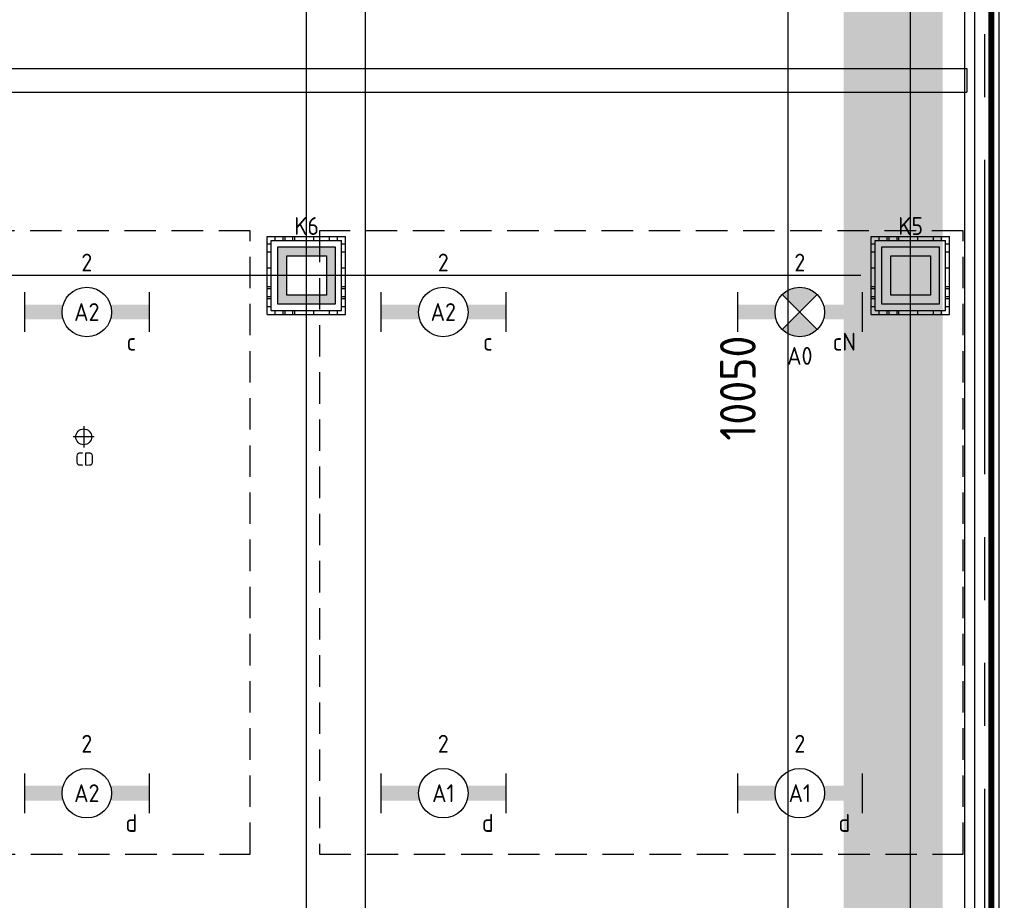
# Model space of a CAD drawing. Header units: millimetres. Extents: x -38031 to 110605, y -30229 to 92226.
# Tile 97 of 256: x 22615 to 27586, y 5508 to 9955. Entities that reach past the tile are written whole.
import ezdxf
from ezdxf.enums import TextEntityAlignment as Align

# ---------------------------------------------------------------- set-up
doc = ezdxf.new("R2010")
doc.units = ezdxf.units.MM
doc.header["$LTSCALE"] = 50
doc.set_wipeout_variables(frame=1)
doc.header["$PDMODE"] = 1
for name, pattern in [('HIDDEN', [9.525, 6.35, -3.175]), ('HIDDEN2', [4.7625, 3.175, -1.5875]), ('PHANTOM', [63.5, 31.75, -6.35, 6.35, -6.35, 6.35, -6.35]), ('STYLE_07', [1.875, 0.625, -0.20828, 0.625, -0.20836, 0.06943, -0.13893])]:
    doc.linetypes.add(name, pattern=pattern)
for name, color, linetype in [('AL$1A---_ALGEMEEN', 8, 'Continuous'), ('AL------_MAATV', 200, 'Continuous'), ('AL------_MAATVOERING', 2, 'Continuous'), ('AL------_SPARING', 2, 'Continuous'), ('BOUWKUNDIG', 8, 'Continuous'), ('brandscheiding', 5, 'HIDDEN'), ('EL6131--_KG', 3, 'Continuous'), ('EL6222--', 3, 'Continuous'), ('EL6311--', 3, 'Continuous'), ('el6311--nv', 7, 'Continuous'), ('kaderscheiding', 9, 'Continuous'), ('Kastenscheiding', 4, 'PHANTOM'), ('LICHT_TEXT018', 1, 'Continuous'), ('Vloerdoos (2e)', 51, 'Continuous'), ('Vloerdoos (OUD)', 51, 'Continuous')]:
    doc.layers.add(name, color=color, linetype=linetype)
doc.layers.add('stramien', color=1, linetype='Continuous', lineweight=15)
doc.styles.add('BURO-018', font='iso.shx', dxfattribs={"height": 90})
doc.styles.get("Standard").update_dxf_attribs({"font": 'iso.shx'})
doc.dimstyles.new('STABICAD', dxfattribs={"dimscale": 100, "dimtxt": 1.8, "dimasz": 2, "dimexe": 0, "dimexo": 2.5, "dimgap": 1.5, "dimtad": 0, "dimdec": 0, "dimrnd": 10, "dimzin": 0, "dimdsep": 46, "dimtxsty": 'Standard', "dimblk1": 'OBLIQUE', "dimblk2": 'OBLIQUE', "dimsah": 1, "dimcen": -3, "dimadec": 0, "dimazin": 0, "dimtfac": 1, "dimtdec": 0, "dimtofl": 0, "dimtmove": 2, "dimatfit": 3, "dimfxl": 0, "dimtvp": 1.055556, "dimtolj": 1, "dimtzin": 0, "dimarcsym": 0})

# ---------------------------------------------------------------- blocks, each defined once
blk = doc.blocks.new('_Oblique')
at = {"color": 0, "linetype": 'ByBlock', "lineweight": -2}
blk.add_line((-0.5, -0.5), (0.5, 0.5), dxfattribs=at)
blk = doc.blocks.new('*D127')
at = {"layer": 'AL------_MAATVOERING', "color": 0, "lineweight": -2}
for p, q in [((24360, 4463.4), (24360, 14901.6)), ((27862.4, 14901.6), (24360, 14901.6)), ((27862.4, 4569.9), (27862.4, 14901.6))]:
    blk.add_line(p, q, dxfattribs=at)
at = {"layer": 'Defpoints', "color": 0}
for p in [(24360, 14901.6), (27862.4, 4319.9), (24360, 4213.4)]:
    blk.add_point(p, dxfattribs=at)
at = {"layer": 'AL------_MAATVOERING', "color": 0, "lineweight": -2, "xscale": 200, "yscale": 200, "zscale": 200, "rotation": 180}
blk.add_blockref('_Oblique', (24360, 14901.6), dxfattribs=at)
at = {"layer": 'AL------_MAATVOERING', "color": 0, "lineweight": -2, "xscale": 200, "yscale": 200, "zscale": 200}
blk.add_blockref('_Oblique', (27862.4, 14901.6), dxfattribs=at)
at = {"layer": 'AL------_MAATVOERING', "color": 0, "insert": (26111.2, 15091.6), "char_height": 180, "attachment_point": 5}
blk.add_mtext('\\A1;3500', dxfattribs=at)
blk = doc.blocks.new('*D132')
at = {"layer": 'AL------_MAATVOERING', "color": 0, "lineweight": -2}
for p, q in [((26862.4, 14300), (19080.3, 14300)), ((19080.3, 8663.4), (19080.3, 14300)), ((26862.4, 8663.4), (19080.3, 8663.4))]:
    blk.add_line(p, q, dxfattribs=at)
at = {"layer": 'Defpoints', "color": 0}
for p in [(19080.3, 14300), (27112.4, 14300), (27112.4, 8663.4)]:
    blk.add_point(p, dxfattribs=at)
at = {"layer": 'AL------_MAATVOERING', "color": 0, "lineweight": -2, "xscale": 200, "yscale": 200, "zscale": 200}
for p, rotation in [((19080.3, 14300), 90), ((19080.3, 8663.4), 270)]:
    blk.add_blockref('_Oblique', p, dxfattribs=dict(at, rotation=rotation))
at = {"layer": 'AL------_MAATVOERING', "color": 0, "insert": (18890.3, 11481.7), "char_height": 180, "attachment_point": 5, "rotation": 90}
blk.add_mtext('\\A1;5640', dxfattribs=at)
blk = doc.blocks.new('*D133')
at = {"layer": 'AL------_MAATVOERING', "color": 0, "lineweight": -2}
for p, q in [((24360, 3763.4), (24360, 13946.4)), ((27112.4, 13946.4), (24360, 13946.4)), ((27112.4, 4497.9), (27112.4, 13946.4))]:
    blk.add_line(p, q, dxfattribs=at)
at = {"layer": 'Defpoints', "color": 0}
for p in [(24360, 13946.4), (27112.4, 4247.9), (24360, 3513.4)]:
    blk.add_point(p, dxfattribs=at)
at = {"layer": 'AL------_MAATVOERING', "color": 0, "lineweight": -2, "xscale": 200, "yscale": 200, "zscale": 200, "rotation": 180}
blk.add_blockref('_Oblique', (24360, 13946.4), dxfattribs=at)
at = {"layer": 'AL------_MAATVOERING', "color": 0, "lineweight": -2, "xscale": 200, "yscale": 200, "zscale": 200}
blk.add_blockref('_Oblique', (27112.4, 13946.4), dxfattribs=at)
at = {"layer": 'AL------_MAATVOERING', "color": 0, "insert": (25736.2, 14136.4), "char_height": 180, "attachment_point": 5}
blk.add_mtext('\\A1;2750', dxfattribs=at)
blk = doc.blocks.new('*D134')
at = {"layer": 'AL------_MAATVOERING', "color": 0, "lineweight": -2}
for p, q in [((24062.4, 13946.4), (23862.4, 13946.4)), ((24062.4, 3363.4), (24062.4, 13946.4)), ((24360, 3363.4), (24360, 13946.4)), ((24360, 13946.4), (24560, 13946.4))]:
    blk.add_line(p, q, dxfattribs=at)
at = {"layer": 'Defpoints', "color": 0}
for p in [(24360, 13946.4), (24062.4, 3113.4), (24360, 3113.4)]:
    blk.add_point(p, dxfattribs=at)
at = {"layer": 'AL------_MAATVOERING', "color": 0, "lineweight": -2, "xscale": 200, "yscale": 200, "zscale": 200}
blk.add_blockref('_Oblique', (24062.4, 13946.4), dxfattribs=at)
at = {"layer": 'AL------_MAATVOERING', "color": 0, "lineweight": -2, "xscale": 200, "yscale": 200, "zscale": 200, "rotation": 180}
blk.add_blockref('_Oblique', (24360, 13946.4), dxfattribs=at)
at = {"layer": 'AL------_MAATVOERING', "color": 0, "insert": (24040.7, 14150.9), "char_height": 180, "attachment_point": 5}
blk.add_mtext('\\A1;300', dxfattribs=at)
blk = doc.blocks.new('*D135')
at = {"layer": 'AL------_MAATVOERING', "color": 0, "lineweight": -2}
for p, q in [((26862.4, 14300), (26494.1, 14300)), ((26494.1, 4247.9), (26494.1, 14300)), ((26862.4, 4247.9), (26494.1, 4247.9))]:
    blk.add_line(p, q, dxfattribs=at)
at = {"layer": 'Defpoints', "color": 0}
for p in [(26494.1, 14300), (27112.4, 14300), (27112.4, 4247.9)]:
    blk.add_point(p, dxfattribs=at)
at = {"layer": 'AL------_MAATVOERING', "color": 0, "lineweight": -2, "xscale": 200, "yscale": 200, "zscale": 200}
for p, rotation in [((26494.1, 14300), 90), ((26494.1, 4247.9), 270)]:
    blk.add_blockref('_Oblique', p, dxfattribs=dict(at, rotation=rotation))
at = {"layer": 'AL------_MAATVOERING', "color": 0, "insert": (26240.7, 8094.2), "char_height": 180, "attachment_point": 5, "rotation": 90}
blk.add_mtext('\\A1;10050', dxfattribs=at)
blk = doc.blocks.new('1115B6630')
at = {"color": 0}
for p, q in [((-6.3, 2), (-6.3, -2)), ((6.3, 2), (6.3, -2))]:
    blk.add_line(p, q, dxfattribs=at)
at = {"color": 0, "linetype": 'Continuous'}
blk.add_circle((0, 0), 2.5, dxfattribs=at)
at = {"color": 0}
for points in [[(-2.5, 0.75), (-6.3, 0.75), (-2.5, -0.75), (-6.3, -0.75)], [(2.5, 0.75), (6.3, 0.75), (2.5, -0.75), (6.3, -0.75)]]:
    blk.add_solid(points, dxfattribs=at)
at = {"color": 0, "linetype": 'Continuous', "style": 'BURO-018'}
for tag, p in [('E_GKAST', (0, 8)), ('E_GROEP', (0, 5)), ('E_SGROEP', (4.5, 5)), ('E_ARMCODE', (0, 0)), ('E_SLET', (4.5, -3))]:
    blk.add_attdef(tag, text='', height=1.8, dxfattribs=at).set_placement(p, align=Align.MIDDLE)
blk = doc.blocks.new('E00018')
at = {"color": 0, "linetype": 'Continuous'}
for p, q in [((-1.768, -1.768), (1.768, 1.768)), ((1.768, -1.768), (-1.768, 1.768))]:
    blk.add_line(p, q, dxfattribs=at)
at = {"color": 0, "linetype": 'Continuous', "const_width": 2.5}
for points in [[(-0.884, 0.884, -0.198912), (0, 1.25, -0.198912), (0.884, 0.884, -1)], [(-0.884, -0.884, 0.198912), (0, -1.25, 0.198912), (0.884, -0.884, 1)]]:
    blk.add_lwpolyline(points, format="xyb", dxfattribs=at)
blk = doc.blocks.new('1115B6630-NO1')
at = {"color": 0}
for p, q in [((-6.3, 2), (-6.3, -2)), ((6.3, 2), (6.3, -2))]:
    blk.add_line(p, q, dxfattribs=at)
at = {"color": 0, "linetype": 'Continuous'}
blk.add_circle((0, 0), 2.5, dxfattribs=at)
at = {"color": 0}
for points in [[(-2.5, 0.75), (-6.3, 0.75), (-2.5, -0.75), (-6.3, -0.75)], [(2.5, 0.75), (6.3, 0.75), (2.5, -0.75), (6.3, -0.75)]]:
    blk.add_solid(points, dxfattribs=at)
at = {"color": 0, "zscale": 50}
blk.add_blockref('E00018', (0, 0), dxfattribs=at)
at = {"color": 0, "linetype": 'Continuous', "style": 'BURO-018'}
for tag, p in [('E_GKAST', (0, 8)), ('E_GROEP', (0, 5)), ('E_SGROEP', (4.5, 5)), ('E_ARMCODE', (0, 0)), ('E_SLET', (4.5, -3))]:
    blk.add_attdef(tag, text='', height=1.8, dxfattribs=at).set_placement(p, align=Align.MIDDLE)
blk = doc.blocks.new('E00414')
at = {"color": 0, "linetype": 'Continuous'}
for p, q in [((-2.9, -2.9), (-2.9, 2.9)), ((-2.9, 2.9), (2.9, 2.9)), ((-2, 2), (2, 2)), ((-2, -2), (-2, 2)), ((2, 2), (2, -2)), ((2.9, 2.9), (2.9, -2.9)), ((2.9, -2.9), (-2.9, -2.9)), ((2, -2), (-2, -2))]:
    blk.add_line(p, q, dxfattribs=at)
at = {"color": 0}
for points in [[(-2.9, 2.9), (2.9, 2.9), (-2, 2), (2, 2)], [(-2, -2), (-2.9, -2.9), (-2, 2), (-2.9, 2.9)], [(2, 2), (2.9, 2.9), (2, -2), (2.9, -2.9)], [(2, -2), (2.9, -2.9), (-2, -2), (-2.9, -2.9)]]:
    blk.add_solid(points, dxfattribs=at)
at = {"color": 0, "linetype": 'Continuous', "style": 'BURO-018'}
for tag, p in [('E_GKAST', (0, 8)), ('E_GROEP', (0, 5)), ('E_SGROEP', (4.5, 5))]:
    blk.add_attdef(tag, text='', height=1.8, dxfattribs=at).set_placement(p, align=Align.MIDDLE)
at = {"color": 0, "linetype": 'Continuous', "style": 'BURO-018', "flags": 1}
for tag, p in [('E_VERMCODE', (13, 5)), ('E_MATCODE', (0, 0))]:
    blk.add_attdef(tag, text='', height=1.8, dxfattribs=at).set_placement(p, align=Align.MIDDLE)
blk = doc.blocks.new('A$C385C6BB8')
at = {"layer": 'kaderscheiding', "const_width": 500}
blk.add_lwpolyline([(-72179.6, -17466.3), (-72179.6, 81355.5)], dxfattribs=at)
blk = doc.blocks.new('Centraaldoos')
at = {"color": 1, "linetype": 'Continuous'}
for p, q in [((0, -2), (0, 2)), ((-2, 0), (2, 0))]:
    blk.add_line(p, q, dxfattribs=at)
at = {"color": 0, "linetype": 'Continuous'}
blk.add_circle((0, 0), 1.5, dxfattribs=at)
at = {"color": 0, "linetype": 'Continuous', "style": 'BURO-018'}
blk.add_attdef('AL_POSNR', text='', height=1.8, dxfattribs=at).set_placement((0, 3), align=Align.CENTER)
at = {"color": 0, "linetype": 'Continuous', "style": 'BURO-018', "flags": 1}
blk.add_attdef('AL_OMS', (0, 0), '', height=1.8, dxfattribs=at)
at = {"layer": 'AL------_MAATV', "style": 'BURO-018'}
blk.add_text('CD', height=2.531, rotation=180, dxfattribs=at).set_placement((1.61, 5.48))
blk = doc.blocks.new('E-GK-GTC-783C')
at = {"color": 0, "linetype": 'Continuous'}
for p, q in [((-0.5, 60), (0.5, 60)), ((-0.5, -60), (0.5, -60))]:
    blk.add_line(p, q, dxfattribs=at)
blk = doc.blocks.new('E-GK-END-78')
at = {"color": 0, "linetype": 'Continuous'}
blk.add_line((0, 60), (0, -60), dxfattribs=at)
blk = doc.blocks.new('VLOERDOOS (2e)')
at = {"layer": 'Vloerdoos (OUD)'}
for p, q in [((0, 395), (395, 395)), ((0, 395), (0, 0)), ((0, 355), (20, 355)), ((20, 375), (20, 20)), ((20, 375), (375, 375)), ((40, 375), (40, 395)), ((80, 375), (80, 395)), ((90, 375), (90, 395)), ((130, 375), (130, 395)), ((140, 375), (140, 395)), ((235, 375), (235, 395)), ((315, 375), (315, 395)), ((355, 375), (355, 395)), ((375, 375), (375, 20)), ((375, 355), (395, 355)), ((395, 395), (395, 0)), ((0, 315), (20, 315)), ((0, 305), (20, 305)), ((375, 315), (395, 315)), ((375, 305), (395, 305)), ((0, 265), (20, 265)), ((0, 255), (20, 255)), ((375, 265), (395, 265)), ((375, 255), (395, 255)), ((0, 160), (20, 160)), ((375, 160), (395, 160)), ((0, 80), (20, 80)), ((375, 80), (395, 80)), ((0, 40), (20, 40)), ((0, 0), (395, 0)), ((20, 20), (375, 20)), ((40, 0), (40, 20)), ((80, 0), (80, 20)), ((90, 0), (90, 20)), ((130, 0), (130, 20)), ((140, 0), (140, 20)), ((235, 0), (235, 20)), ((315, 0), (315, 20)), ((355, 0), (355, 20)), ((375, 40), (395, 40))]:
    blk.add_line(p, q, dxfattribs=at)
blk = doc.blocks.new('200254 W 211 30-06-2008')
at = {"layer": 'AL$1A---_ALGEMEEN'}
blk.add_lwpolyline([(19582.449, 3095.196), (19514.429, 3095.196), (19514.429, 3083.059), (19406.429, 3083.059), (19406.429, 3070.921), (19388.229, 3070.921), (19299.429, 3070.921), (19299.429, 3273.696), (19370.829, 3273.696), (19370.829, 3289.396), (19582.449, 3289.396)], close=True, dxfattribs=at)
at = {"layer": 'stramien', "linetype": 'STYLE_07', "ltscale": 50}
blk.add_line((19521.949, 2695.425), (19521.949, 4240.025), dxfattribs=at)
blk.add_wipeout([(19585.949, 3296.045), (19583.449, 3296.045), (19583.449, 3080.591), (19585.949, 3080.871)]).dxf.layer = 'AL$1A---_ALGEMEEN'
at = {"layer": 'AL$1A---_ALGEMEEN'}
blk.add_lwpolyline([(19585.949, 3296.045), (19583.449, 3296.045), (19583.449, 3080.591), (19585.949, 3080.871)], close=True, dxfattribs=at)

msp = doc.modelspace()

# ---------------------------------------------------------------- block references
at = {"layer": 'kaderscheiding'}
msp.add_blockref('A$C385C6BB8', (99205, -12512.3), dxfattribs=at)

# ---------------------------------------------------------------- next in the draw order: block references
at = {"layer": 'BOUWKUNDIG', "xscale": 50, "yscale": 50, "zscale": 50}
msp.add_blockref('200254 W 211 30-06-2008', (-951737.5, -150797.3), dxfattribs=at)

# ---------------------------------------------------------------- next in the draw order: linework, layer by layer
at = {"layer": 'brandscheiding', "const_width": 30}
msp.add_lwpolyline([(56890, 25700), (29340, 25700), (29340, 23260), (27520, 23260), (27520, 2980), (58112.4, 6515.8)], dxfattribs=at)
at = {"layer": 'Kastenscheiding'}
msp.add_line((27487.5, 1308.9), (27487.5, 23290.3), dxfattribs=at)
at = {"layer": 'LICHT_TEXT018', "linetype": 'HIDDEN2'}
for points in [[(20528.5, 5741.5), (23778.5, 5741.5), (23778.5, 8888.4), (20528.5, 8888.4)], [(24128.5, 5741.5), (27378.5, 5741.5), (27378.5, 8888.4), (24128.5, 8888.4)]]:
    msp.add_lwpolyline(points, close=True, dxfattribs=at)

# ---------------------------------------------------------------- next in the draw order: block references
at = {"layer": 'AL------_SPARING', "xscale": 26.66666666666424, "yscale": 26.66666666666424, "zscale": 26.66666666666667, "rotation": 180}
msp.add_blockref('Centraaldoos', (22937.8, 7848.2), dxfattribs=at)
at = {"layer": 'EL6131--_KG', "xscale": 10777.21627588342}
msp.add_blockref('E-GK-GTC-783C', (22008.1, 9648.9), dxfattribs=at)
at = {"layer": 'EL6131--_KG'}
msp.add_blockref('E-GK-END-78', (27396.7, 9648.9), dxfattribs=at)
at = {"layer": 'EL6222--'}
ref = msp.add_blockref('E00414', (24063, 8663), dxfattribs=dict(at, xscale=50, yscale=50, zscale=50))
ref.add_attrib('E_GROEP', 'K6', dxfattribs={"layer": '0', "color": 1, "linetype": 'Continuous', "height": 90, "style": 'BURO-018'}).set_placement((24063, 8913), align=Align.MIDDLE)
ref = msp.add_blockref('E00414', (27113, 8663), dxfattribs=dict(at, xscale=50, yscale=50, zscale=50))
ref.add_attrib('E_GROEP', 'K5', dxfattribs={"layer": '0', "color": 1, "linetype": 'Continuous', "height": 90, "style": 'BURO-018'}).set_placement((27113, 8913), align=Align.MIDDLE)
at = {"layer": 'EL6311--'}
ref = msp.add_blockref('1115B6630', (22953.5, 8478.4), dxfattribs=dict(at, xscale=50, yscale=50, zscale=50))
ref.add_attrib('E_ARMCODE', 'A2', dxfattribs={"layer": '0', "color": 1, "linetype": 'Continuous', "height": 90, "style": 'BURO-018'}).set_placement((22953.5, 8478.4), align=Align.MIDDLE)
ref.add_attrib('E_SLET', 'c', dxfattribs={"layer": '0', "color": 1, "linetype": 'Continuous', "height": 90, "style": 'BURO-018'}).set_placement((23178.5, 8328.4), align=Align.MIDDLE)
ref.add_attrib('E_GROEP', '2', dxfattribs={"layer": '0', "color": 1, "linetype": 'Continuous', "height": 90, "style": 'BURO-018'}).set_placement((22953.5, 8728.4), align=Align.MIDDLE)
ref = msp.add_blockref('1115B6630', (24753.5, 8478.4), dxfattribs=dict(at, xscale=50, yscale=50, zscale=50))
ref.add_attrib('E_ARMCODE', 'A2', dxfattribs={"layer": '0', "color": 1, "linetype": 'Continuous', "height": 90, "style": 'BURO-018'}).set_placement((24753.5, 8478.4), align=Align.MIDDLE)
ref.add_attrib('E_SLET', 'c', dxfattribs={"layer": '0', "color": 1, "linetype": 'Continuous', "height": 90, "style": 'BURO-018'}).set_placement((24978.5, 8328.4), align=Align.MIDDLE)
ref.add_attrib('E_GROEP', '2', dxfattribs={"layer": '0', "color": 1, "linetype": 'Continuous', "height": 90, "style": 'BURO-018'}).set_placement((24753.5, 8728.4), align=Align.MIDDLE)
ref = msp.add_blockref('1115B6630', (22953.5, 6048.4), dxfattribs=dict(at, xscale=50, yscale=50, zscale=50))
ref.add_attrib('E_ARMCODE', 'A2', dxfattribs={"layer": '0', "color": 1, "linetype": 'Continuous', "height": 90, "style": 'BURO-018'}).set_placement((22953.5, 6048.4), align=Align.MIDDLE)
ref.add_attrib('E_SLET', 'd', dxfattribs={"layer": '0', "color": 1, "linetype": 'Continuous', "height": 90, "style": 'BURO-018'}).set_placement((23178.5, 5898.4), align=Align.MIDDLE)
ref.add_attrib('E_GROEP', '2', dxfattribs={"layer": '0', "color": 1, "linetype": 'Continuous', "height": 90, "style": 'BURO-018'}).set_placement((22953.5, 6298.4), align=Align.MIDDLE)
ref = msp.add_blockref('1115B6630', (24753.5, 6048.4), dxfattribs=dict(at, xscale=50, yscale=50, zscale=50))
ref.add_attrib('E_ARMCODE', 'A1', dxfattribs={"layer": '0', "color": 1, "linetype": 'Continuous', "height": 90, "style": 'BURO-018'}).set_placement((24753.5, 6048.4), align=Align.MIDDLE)
ref.add_attrib('E_SLET', 'd', dxfattribs={"layer": '0', "color": 1, "linetype": 'Continuous', "height": 90, "style": 'BURO-018'}).set_placement((24978.5, 5898.4), align=Align.MIDDLE)
ref.add_attrib('E_GROEP', '2', dxfattribs={"layer": '0', "color": 1, "linetype": 'Continuous', "height": 90, "style": 'BURO-018'}).set_placement((24753.5, 6298.4), align=Align.MIDDLE)
ref = msp.add_blockref('1115B6630', (26553.5, 6048.4), dxfattribs=dict(at, xscale=50, yscale=50, zscale=50))
ref.add_attrib('E_ARMCODE', 'A1', dxfattribs={"layer": '0', "color": 1, "linetype": 'Continuous', "height": 90, "style": 'BURO-018'}).set_placement((26553.5, 6048.4), align=Align.MIDDLE)
ref.add_attrib('E_SLET', 'd', dxfattribs={"layer": '0', "color": 1, "linetype": 'Continuous', "height": 90, "style": 'BURO-018'}).set_placement((26778.5, 5898.4), align=Align.MIDDLE)
ref.add_attrib('E_GROEP', '2', dxfattribs={"layer": '0', "color": 1, "linetype": 'Continuous', "height": 90, "style": 'BURO-018'}).set_placement((26553.5, 6298.4), align=Align.MIDDLE)
at = {"layer": 'el6311--nv'}
ref = msp.add_blockref('1115B6630-NO1', (26553.5, 8478.4), dxfattribs=dict(at, xscale=50, yscale=50, zscale=50))
ref.add_attrib('E_ARMCODE', 'A0', dxfattribs={"layer": '0', "color": 1, "linetype": 'Continuous', "height": 90, "style": 'BURO-018'}).set_placement((26553.5, 8256.9), align=Align.MIDDLE)
ref.add_attrib('E_SLET', 'cN', dxfattribs={"layer": '0', "color": 1, "linetype": 'Continuous', "height": 90, "style": 'BURO-018'}).set_placement((26778.5, 8328.4), align=Align.MIDDLE)
ref.add_attrib('E_GROEP', '2', dxfattribs={"layer": '0', "color": 1, "linetype": 'Continuous', "height": 90, "style": 'BURO-018'}).set_placement((26553.5, 8728.4), align=Align.MIDDLE)
at = {"layer": 'Vloerdoos (2e)', "rotation": 90}
for p in [(24259.3, 8465.5), (27309.3, 8465.5)]:
    msp.add_blockref('VLOERDOOS (2e)', p, dxfattribs=at)

# ---------------------------------------------------------------- next in the draw order: dimensions: what is measured, and where the dimension line sits
at = {"layer": 'AL------_MAATVOERING'}
for base, p1, p2, picture, middle in [((24360, 14901.6), (27862.4, 4319.9), (24360, 4213.4), '*D127', (26111.2, 15091.6)), ((24360, 13946.4), (27112.4, 4247.9), (24360, 3513.4), '*D133', (25736.2, 14136.4))]:
    dim = msp.add_linear_dim(base=base, p1=p1, p2=p2, dimstyle='STABICAD', dxfattribs=at)
    dim.commit()
    dim.dimension.update_dxf_attribs({"geometry": picture, "text_midpoint": middle})
dim = msp.add_linear_dim(base=(19080.3, 14300), p1=(27112.4, 8663.4), p2=(27112.4, 14300), angle=90, dimstyle='STABICAD', dxfattribs=at)
dim.commit()
dim.dimension.update_dxf_attribs({"geometry": '*D132', "text_midpoint": (18890.3, 11481.7)})
dim = msp.add_linear_dim(base=(26494.1, 14300), p1=(27112.4, 4247.9), p2=(27112.4, 14300), angle=90, dimstyle='STABICAD', dxfattribs=at)
dim.commit()
dim.dimension.update_dxf_attribs({"geometry": '*D135', "text_midpoint": (26240.7, 8094.2), "dimtype": 160})
dim = msp.add_linear_dim(base=(24360, 13946.4), p1=(24062.4, 3113.4), p2=(24360, 3113.4), dimstyle='STABICAD', dxfattribs=at)
dim.commit()
dim.dimension.update_dxf_attribs({"geometry": '*D134', "text_midpoint": (24040.7, 14150.9), "dimtype": 160})

doc.saveas('drawing.dxf')
